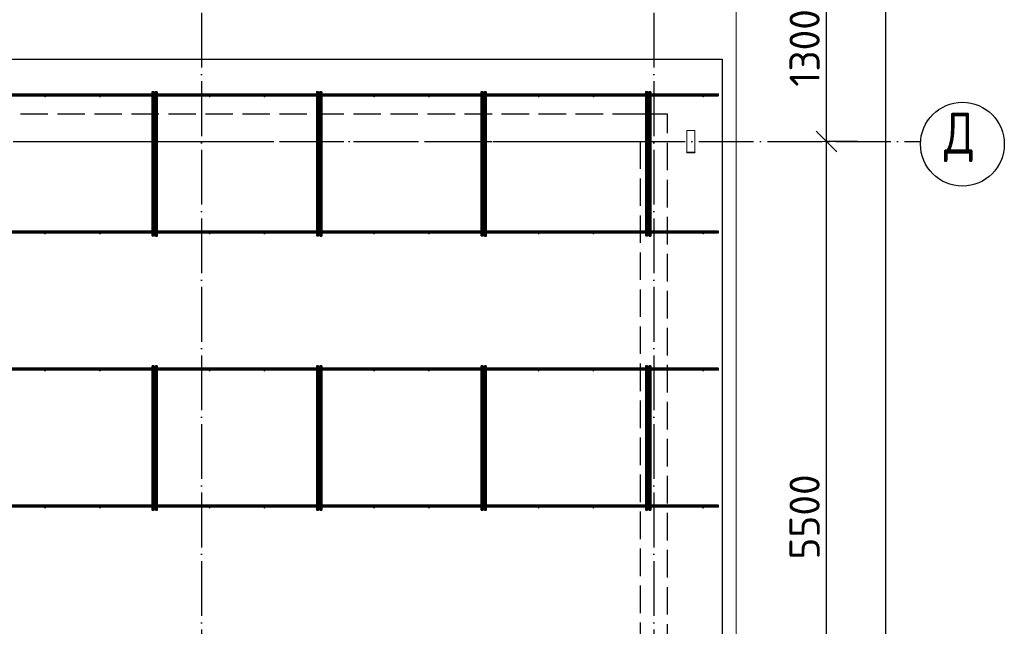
# Model space of a CAD drawing. Header units: millimetres. Extents: x 13527 to 139154, y -122592 to 61893.
# Tile 124 of 128: x 112755 to 119937, y 40363 to 44789. Entities that reach past the tile are written whole.
import ezdxf

# ---------------------------------------------------------------- set-up
doc = ezdxf.new("R2010")
doc.units = ezdxf.units.MM
doc.header["$PDMODE"] = 65
for name, pattern in [('______11', [500, 400, -50, 0, -50]), ('______2', [270, 200, -70]), ('______5', [1100, 800, -100, 100, -100])]:
    doc.linetypes.add(name, pattern=pattern)
for name, color, linetype, lineweight in [('Standard', 7, 'Continuous', 25), ('Размерная линия_ общее', 7, 'Continuous', 13), ('Стальная конструкция_ общее', 7, 'Continuous', 25), ('Стена_ общее', 7, 'Continuous', 35), ('Фундамент_ общее', 7, 'Continuous', 35)]:
    doc.layers.add(name, color=color, linetype=linetype, lineweight=lineweight)
doc.layers.add('Арм.стержн. Фиксатор', color=7, linetype='Continuous', lineweight=35, true_color=0x501e0f)
doc.layers.add('Осевая линия_ общее', color=7, linetype='______5', lineweight=13, true_color=0xa0a0a0)
doc.styles.add('ISOCPEUR', font='ISOCPEUR')
doc.dimstyles.new('DIMSTYLE_16', dxfattribs={"dimtxt": 220, "dimasz": 250, "dimexe": 0, "dimexo": 0, "dimgap": 110, "dimtad": 2, "dimdec": 0, "dimrnd": 1, "dimzin": 12, "dimdsep": 46, "dimtxsty": 'ISOCPEUR', "dimblk1": 'ALL_ML_STRICH', "dimblk2": 'ALL_ML_STRICH', "dimsah": 1, "dimcen": 0, "dimclrd": 7, "dimclre": 256, "dimclrt": 7, "dimadec": 0, "dimazin": 0, "dimtfac": 1, "dimtdec": 0, "dimtix": 1, "dimtmove": 2, "dimatfit": 3, "dimfxl": 0, "dimtzin": 0, "dimlwd": 0, "dimlwe": -3, "dimarcsym": 0})
doc.dimstyles.new('DIMSTYLE_5', dxfattribs={"dimtxt": 220, "dimasz": 250, "dimexe": 0, "dimexo": 0, "dimgap": 110, "dimtad": 2, "dimdec": 0, "dimrnd": 5, "dimzin": 12, "dimdsep": 46, "dimtxsty": 'ISOCPEUR', "dimblk1": 'ALL_ML_STRICH', "dimblk2": 'ALL_ML_STRICH', "dimsah": 1, "dimcen": 0, "dimclrd": 7, "dimclre": 256, "dimclrt": 7, "dimadec": 0, "dimazin": 0, "dimtfac": 1, "dimtdec": 0, "dimtix": 1, "dimtmove": 2, "dimatfit": 3, "dimfxl": 0, "dimtzin": 0, "dimlwd": 0, "dimlwe": -3, "dimarcsym": 0})

# ---------------------------------------------------------------- blocks, each defined once
blk = doc.blocks.new('ALL_ML_STRICH')
at = {"color": 0, "linetype": 'ByBlock', "lineweight": -2}
for p, q in [((-0.3, -0.3), (0.3, 0.3)), ((0, -0.5), (0, 0.5)), ((-1, 0), (0.5, 0))]:
    blk.add_line(p, q, dxfattribs=at)
blk = doc.blocks.new('*D548')
at = {"layer": 'DEFPOINTS', "color": 7, "linetype": 'Continuous', "lineweight": 13, "transparency": 33554687}
for p in [(118885.4, 43900), (118640, 38400), (118885.4, 38400)]:
    blk.add_point(p, dxfattribs=at)
at = {"layer": 'Размерная линия_ общее', "color": 253, "linetype": 'Continuous', "lineweight": -2, "true_color": 0xa0a0a0, "transparency": 33554687}
for p, q in [((118865.4, 43900), (118640, 43900)), ((118865.4, 38400), (118640, 38400))]:
    blk.add_line(p, q, dxfattribs=at)
at = {"layer": 'Размерная линия_ общее', "color": 7, "linetype": 'Continuous', "lineweight": -2, "transparency": 33554687}
blk.add_line((118640, 38400), (118640, 43900), dxfattribs=at)
at = {"layer": 'Размерная линия_ общее', "color": 7, "linetype": 'Continuous', "lineweight": 13, "transparency": 33554687, "xscale": 250, "yscale": 250, "zscale": 250}
for p, rotation in [((118640, 43900), 90), ((118640, 38400), 270)]:
    blk.add_blockref('ALL_ML_STRICH', p, dxfattribs=dict(at, rotation=rotation))
at = {"layer": 'Размерная линия_ общее', "color": 7, "linetype": 'Continuous', "lineweight": 13, "transparency": 33554687, "insert": (118480, 41161), "char_height": 220, "width": 880, "attachment_point": 5, "rotation": 90, "style": 'ISOCPEUR'}
blk.add_mtext('\\A1;{5500}', dxfattribs=at)
blk = doc.blocks.new('*D549')
at = {"layer": 'DEFPOINTS', "color": 7, "linetype": 'Continuous', "lineweight": 13, "transparency": 33554687}
for p in [(118885.4, 45200), (118640, 43900), (118885.4, 43900)]:
    blk.add_point(p, dxfattribs=at)
at = {"layer": 'Размерная линия_ общее', "color": 253, "linetype": 'Continuous', "lineweight": -2, "true_color": 0xa0a0a0, "transparency": 33554687}
for p, q in [((118865.4, 45200), (118640, 45200)), ((118865.4, 43900), (118640, 43900))]:
    blk.add_line(p, q, dxfattribs=at)
at = {"layer": 'Размерная линия_ общее', "color": 7, "linetype": 'Continuous', "lineweight": -2, "transparency": 33554687}
blk.add_line((118640, 43900), (118640, 45200), dxfattribs=at)
at = {"layer": 'Размерная линия_ общее', "color": 7, "linetype": 'Continuous', "lineweight": 13, "transparency": 33554687, "xscale": 250, "yscale": 250, "zscale": 250}
for p, rotation in [((118640, 45200), 90), ((118640, 43900), 270)]:
    blk.add_blockref('ALL_ML_STRICH', p, dxfattribs=dict(at, rotation=rotation))
at = {"layer": 'Размерная линия_ общее', "color": 7, "linetype": 'Continuous', "lineweight": 13, "transparency": 33554687, "insert": (118480, 44583), "char_height": 220, "width": 880, "attachment_point": 5, "rotation": 90, "style": 'ISOCPEUR'}
blk.add_mtext('\\A1;{1300}', dxfattribs=at)
blk = doc.blocks.new('*D550')
at = {"layer": 'DEFPOINTS', "color": 7, "linetype": 'Continuous', "lineweight": 13, "transparency": 33554687}
for p in [(119207.8, 45200), (119073.7, 30000), (119158, 30000)]:
    blk.add_point(p, dxfattribs=at)
at = {"layer": 'Размерная линия_ общее', "color": 253, "linetype": 'Continuous', "lineweight": -2, "true_color": 0xa0a0a0, "transparency": 33554687}
for p, q in [((119107.8, 45200), (119073.7, 45200)), ((119073.7, 30000), (119073.7, 30000))]:
    blk.add_line(p, q, dxfattribs=at)
at = {"layer": 'Размерная линия_ общее', "color": 7, "linetype": 'Continuous', "lineweight": -2, "transparency": 33554687}
blk.add_line((119073.7, 30000), (119073.7, 45200), dxfattribs=at)
at = {"layer": 'Размерная линия_ общее', "color": 7, "linetype": 'Continuous', "lineweight": 13, "transparency": 33554687, "xscale": 250, "yscale": 250, "zscale": 250}
for p, rotation in [((119073.7, 45200), 90), ((119073.7, 30000), 270)]:
    blk.add_blockref('ALL_ML_STRICH', p, dxfattribs=dict(at, rotation=rotation))
at = {"layer": 'Размерная линия_ общее', "color": 7, "linetype": 'Continuous', "lineweight": 13, "transparency": 33554687, "insert": (118913.7, 37633), "char_height": 220, "width": 1100, "attachment_point": 5, "rotation": 90, "style": 'ISOCPEUR'}
blk.add_mtext('\\A1;{15200}', dxfattribs=at)
blk = doc.blocks.new('СЛОЖНЫЙ_ОБЪЕКТ_6')
at = {"layer": 'Стена_ общее', "color": 9, "linetype": '______2', "lineweight": -3, "true_color": 0xc7c7c7, "transparency": 33554687}
for p, q in [((117280, 44100), (110890, 44100)), ((117480, 44100), (117280, 44100)), ((117480, 31000), (117480, 44100)), ((110870, 43900), (117280, 43900)), ((117280, 43900), (117280, 31200))]:
    blk.add_line(p, q, dxfattribs=at)

msp = doc.modelspace()

# ---------------------------------------------------------------- hatches: boundary and pattern name
at = {"layer": 'Арм.стержн. Фиксатор', "linetype": 'Continuous', "lineweight": 35, "transparency": 33554687}
for points in [[(112946, 44228), (112945.5, 44230.3), (112944.2, 44232.2), (112942.3, 44233.5), (112940, 44234), (112937.7, 44233.5), (112935.8, 44232.2), (112934.5, 44230.3), (112934, 44228), (112934.5, 44225.7), (112935.8, 44223.8), (112937.7, 44222.5), (112940, 44222), (112942.3, 44222.5), (112944.2, 44223.8), (112945.5, 44225.7)], [(113346, 44228), (113345.5, 44230.3), (113344.2, 44232.2), (113342.3, 44233.5), (113340, 44234), (113337.7, 44233.5), (113335.8, 44232.2), (113334.5, 44230.3), (113334, 44228), (113334.5, 44225.7), (113335.8, 44223.8), (113337.7, 44222.5), (113340, 44222), (113342.3, 44222.5), (113344.2, 44223.8), (113345.5, 44225.7)], [(113746, 44228), (113745.5, 44230.3), (113744.2, 44232.2), (113742.3, 44233.5), (113740, 44234), (113737.7, 44233.5), (113735.8, 44232.2), (113734.5, 44230.3), (113734, 44228), (113734.5, 44225.7), (113735.8, 44223.8), (113737.7, 44222.5), (113740, 44222), (113742.3, 44222.5), (113744.2, 44223.8), (113745.5, 44225.7)], [(114146, 44228), (114145.5, 44230.3), (114144.2, 44232.2), (114142.3, 44233.5), (114140, 44234), (114137.7, 44233.5), (114135.8, 44232.2), (114134.5, 44230.3), (114134, 44228), (114134.5, 44225.7), (114135.8, 44223.8), (114137.7, 44222.5), (114140, 44222), (114142.3, 44222.5), (114144.2, 44223.8), (114145.5, 44225.7)], [(114546, 44228), (114545.5, 44230.3), (114544.2, 44232.2), (114542.3, 44233.5), (114540, 44234), (114537.7, 44233.5), (114535.8, 44232.2), (114534.5, 44230.3), (114534, 44228), (114534.5, 44225.7), (114535.8, 44223.8), (114537.7, 44222.5), (114540, 44222), (114542.3, 44222.5), (114544.2, 44223.8), (114545.5, 44225.7)], [(114946, 44228), (114945.5, 44230.3), (114944.2, 44232.2), (114942.3, 44233.5), (114940, 44234), (114937.7, 44233.5), (114935.8, 44232.2), (114934.5, 44230.3), (114934, 44228), (114934.5, 44225.7), (114935.8, 44223.8), (114937.7, 44222.5), (114940, 44222), (114942.3, 44222.5), (114944.2, 44223.8), (114945.5, 44225.7)], [(115346, 44228), (115345.5, 44230.3), (115344.2, 44232.2), (115342.3, 44233.5), (115340, 44234), (115337.7, 44233.5), (115335.8, 44232.2), (115334.5, 44230.3), (115334, 44228), (115334.5, 44225.7), (115335.8, 44223.8), (115337.7, 44222.5), (115340, 44222), (115342.3, 44222.5), (115344.2, 44223.8), (115345.5, 44225.7)], [(115746, 44228), (115745.5, 44230.3), (115744.2, 44232.2), (115742.3, 44233.5), (115740, 44234), (115737.7, 44233.5), (115735.8, 44232.2), (115734.5, 44230.3), (115734, 44228), (115734.5, 44225.7), (115735.8, 44223.8), (115737.7, 44222.5), (115740, 44222), (115742.3, 44222.5), (115744.2, 44223.8), (115745.5, 44225.7)], [(116146, 44228), (116145.5, 44230.3), (116144.2, 44232.2), (116142.3, 44233.5), (116140, 44234), (116137.7, 44233.5), (116135.8, 44232.2), (116134.5, 44230.3), (116134, 44228), (116134.5, 44225.7), (116135.8, 44223.8), (116137.7, 44222.5), (116140, 44222), (116142.3, 44222.5), (116144.2, 44223.8), (116145.5, 44225.7)], [(116546, 44228), (116545.5, 44230.3), (116544.2, 44232.2), (116542.3, 44233.5), (116540, 44234), (116537.7, 44233.5), (116535.8, 44232.2), (116534.5, 44230.3), (116534, 44228), (116534.5, 44225.7), (116535.8, 44223.8), (116537.7, 44222.5), (116540, 44222), (116542.3, 44222.5), (116544.2, 44223.8), (116545.5, 44225.7)], [(116946, 44228), (116945.5, 44230.3), (116944.2, 44232.2), (116942.3, 44233.5), (116940, 44234), (116937.7, 44233.5), (116935.8, 44232.2), (116934.5, 44230.3), (116934, 44228), (116934.5, 44225.7), (116935.8, 44223.8), (116937.7, 44222.5), (116940, 44222), (116942.3, 44222.5), (116944.2, 44223.8), (116945.5, 44225.7)], [(117346, 44228), (117345.5, 44230.3), (117344.2, 44232.2), (117342.3, 44233.5), (117340, 44234), (117337.7, 44233.5), (117335.8, 44232.2), (117334.5, 44230.3), (117334, 44228), (117334.5, 44225.7), (117335.8, 44223.8), (117337.7, 44222.5), (117340, 44222), (117342.3, 44222.5), (117344.2, 44223.8), (117345.5, 44225.7)], [(117746, 44228), (117745.5, 44230.3), (117744.2, 44232.2), (117742.3, 44233.5), (117740, 44234), (117737.7, 44233.5), (117735.8, 44232.2), (117734.5, 44230.3), (117734, 44228), (117734.5, 44225.7), (117735.8, 44223.8), (117737.7, 44222.5), (117740, 44222), (117742.3, 44222.5), (117744.2, 44223.8), (117745.5, 44225.7)], [(112946, 43228), (112945.5, 43230.3), (112944.2, 43232.2), (112942.3, 43233.5), (112940, 43234), (112937.7, 43233.5), (112935.8, 43232.2), (112934.5, 43230.3), (112934, 43228), (112934.5, 43225.7), (112935.8, 43223.8), (112937.7, 43222.5), (112940, 43222), (112942.3, 43222.5), (112944.2, 43223.8), (112945.5, 43225.7)], [(113346, 43228), (113345.5, 43230.3), (113344.2, 43232.2), (113342.3, 43233.5), (113340, 43234), (113337.7, 43233.5), (113335.8, 43232.2), (113334.5, 43230.3), (113334, 43228), (113334.5, 43225.7), (113335.8, 43223.8), (113337.7, 43222.5), (113340, 43222), (113342.3, 43222.5), (113344.2, 43223.8), (113345.5, 43225.7)], [(113746, 43228), (113745.5, 43230.3), (113744.2, 43232.2), (113742.3, 43233.5), (113740, 43234), (113737.7, 43233.5), (113735.8, 43232.2), (113734.5, 43230.3), (113734, 43228), (113734.5, 43225.7), (113735.8, 43223.8), (113737.7, 43222.5), (113740, 43222), (113742.3, 43222.5), (113744.2, 43223.8), (113745.5, 43225.7)], [(114146, 43228), (114145.5, 43230.3), (114144.2, 43232.2), (114142.3, 43233.5), (114140, 43234), (114137.7, 43233.5), (114135.8, 43232.2), (114134.5, 43230.3), (114134, 43228), (114134.5, 43225.7), (114135.8, 43223.8), (114137.7, 43222.5), (114140, 43222), (114142.3, 43222.5), (114144.2, 43223.8), (114145.5, 43225.7)], [(114546, 43228), (114545.5, 43230.3), (114544.2, 43232.2), (114542.3, 43233.5), (114540, 43234), (114537.7, 43233.5), (114535.8, 43232.2), (114534.5, 43230.3), (114534, 43228), (114534.5, 43225.7), (114535.8, 43223.8), (114537.7, 43222.5), (114540, 43222), (114542.3, 43222.5), (114544.2, 43223.8), (114545.5, 43225.7)], [(114946, 43228), (114945.5, 43230.3), (114944.2, 43232.2), (114942.3, 43233.5), (114940, 43234), (114937.7, 43233.5), (114935.8, 43232.2), (114934.5, 43230.3), (114934, 43228), (114934.5, 43225.7), (114935.8, 43223.8), (114937.7, 43222.5), (114940, 43222), (114942.3, 43222.5), (114944.2, 43223.8), (114945.5, 43225.7)], [(115346, 43228), (115345.5, 43230.3), (115344.2, 43232.2), (115342.3, 43233.5), (115340, 43234), (115337.7, 43233.5), (115335.8, 43232.2), (115334.5, 43230.3), (115334, 43228), (115334.5, 43225.7), (115335.8, 43223.8), (115337.7, 43222.5), (115340, 43222), (115342.3, 43222.5), (115344.2, 43223.8), (115345.5, 43225.7)], [(115746, 43228), (115745.5, 43230.3), (115744.2, 43232.2), (115742.3, 43233.5), (115740, 43234), (115737.7, 43233.5), (115735.8, 43232.2), (115734.5, 43230.3), (115734, 43228), (115734.5, 43225.7), (115735.8, 43223.8), (115737.7, 43222.5), (115740, 43222), (115742.3, 43222.5), (115744.2, 43223.8), (115745.5, 43225.7)], [(116146, 43228), (116145.5, 43230.3), (116144.2, 43232.2), (116142.3, 43233.5), (116140, 43234), (116137.7, 43233.5), (116135.8, 43232.2), (116134.5, 43230.3), (116134, 43228), (116134.5, 43225.7), (116135.8, 43223.8), (116137.7, 43222.5), (116140, 43222), (116142.3, 43222.5), (116144.2, 43223.8), (116145.5, 43225.7)], [(116546, 43228), (116545.5, 43230.3), (116544.2, 43232.2), (116542.3, 43233.5), (116540, 43234), (116537.7, 43233.5), (116535.8, 43232.2), (116534.5, 43230.3), (116534, 43228), (116534.5, 43225.7), (116535.8, 43223.8), (116537.7, 43222.5), (116540, 43222), (116542.3, 43222.5), (116544.2, 43223.8), (116545.5, 43225.7)], [(116946, 43228), (116945.5, 43230.3), (116944.2, 43232.2), (116942.3, 43233.5), (116940, 43234), (116937.7, 43233.5), (116935.8, 43232.2), (116934.5, 43230.3), (116934, 43228), (116934.5, 43225.7), (116935.8, 43223.8), (116937.7, 43222.5), (116940, 43222), (116942.3, 43222.5), (116944.2, 43223.8), (116945.5, 43225.7)], [(117346, 43228), (117345.5, 43230.3), (117344.2, 43232.2), (117342.3, 43233.5), (117340, 43234), (117337.7, 43233.5), (117335.8, 43232.2), (117334.5, 43230.3), (117334, 43228), (117334.5, 43225.7), (117335.8, 43223.8), (117337.7, 43222.5), (117340, 43222), (117342.3, 43222.5), (117344.2, 43223.8), (117345.5, 43225.7)], [(117746, 43228), (117745.5, 43230.3), (117744.2, 43232.2), (117742.3, 43233.5), (117740, 43234), (117737.7, 43233.5), (117735.8, 43232.2), (117734.5, 43230.3), (117734, 43228), (117734.5, 43225.7), (117735.8, 43223.8), (117737.7, 43222.5), (117740, 43222), (117742.3, 43222.5), (117744.2, 43223.8), (117745.5, 43225.7)], [(112946, 42228), (112945.5, 42230.3), (112944.2, 42232.2), (112942.3, 42233.5), (112940, 42234), (112937.7, 42233.5), (112935.8, 42232.2), (112934.5, 42230.3), (112934, 42228), (112934.5, 42225.7), (112935.8, 42223.8), (112937.7, 42222.5), (112940, 42222), (112942.3, 42222.5), (112944.2, 42223.8), (112945.5, 42225.7)], [(113346, 42228), (113345.5, 42230.3), (113344.2, 42232.2), (113342.3, 42233.5), (113340, 42234), (113337.7, 42233.5), (113335.8, 42232.2), (113334.5, 42230.3), (113334, 42228), (113334.5, 42225.7), (113335.8, 42223.8), (113337.7, 42222.5), (113340, 42222), (113342.3, 42222.5), (113344.2, 42223.8), (113345.5, 42225.7)], [(113746, 42228), (113745.5, 42230.3), (113744.2, 42232.2), (113742.3, 42233.5), (113740, 42234), (113737.7, 42233.5), (113735.8, 42232.2), (113734.5, 42230.3), (113734, 42228), (113734.5, 42225.7), (113735.8, 42223.8), (113737.7, 42222.5), (113740, 42222), (113742.3, 42222.5), (113744.2, 42223.8), (113745.5, 42225.7)], [(114146, 42228), (114145.5, 42230.3), (114144.2, 42232.2), (114142.3, 42233.5), (114140, 42234), (114137.7, 42233.5), (114135.8, 42232.2), (114134.5, 42230.3), (114134, 42228), (114134.5, 42225.7), (114135.8, 42223.8), (114137.7, 42222.5), (114140, 42222), (114142.3, 42222.5), (114144.2, 42223.8), (114145.5, 42225.7)], [(114546, 42228), (114545.5, 42230.3), (114544.2, 42232.2), (114542.3, 42233.5), (114540, 42234), (114537.7, 42233.5), (114535.8, 42232.2), (114534.5, 42230.3), (114534, 42228), (114534.5, 42225.7), (114535.8, 42223.8), (114537.7, 42222.5), (114540, 42222), (114542.3, 42222.5), (114544.2, 42223.8), (114545.5, 42225.7)], [(114946, 42228), (114945.5, 42230.3), (114944.2, 42232.2), (114942.3, 42233.5), (114940, 42234), (114937.7, 42233.5), (114935.8, 42232.2), (114934.5, 42230.3), (114934, 42228), (114934.5, 42225.7), (114935.8, 42223.8), (114937.7, 42222.5), (114940, 42222), (114942.3, 42222.5), (114944.2, 42223.8), (114945.5, 42225.7)], [(115346, 42228), (115345.5, 42230.3), (115344.2, 42232.2), (115342.3, 42233.5), (115340, 42234), (115337.7, 42233.5), (115335.8, 42232.2), (115334.5, 42230.3), (115334, 42228), (115334.5, 42225.7), (115335.8, 42223.8), (115337.7, 42222.5), (115340, 42222), (115342.3, 42222.5), (115344.2, 42223.8), (115345.5, 42225.7)], [(115746, 42228), (115745.5, 42230.3), (115744.2, 42232.2), (115742.3, 42233.5), (115740, 42234), (115737.7, 42233.5), (115735.8, 42232.2), (115734.5, 42230.3), (115734, 42228), (115734.5, 42225.7), (115735.8, 42223.8), (115737.7, 42222.5), (115740, 42222), (115742.3, 42222.5), (115744.2, 42223.8), (115745.5, 42225.7)], [(116146, 42228), (116145.5, 42230.3), (116144.2, 42232.2), (116142.3, 42233.5), (116140, 42234), (116137.7, 42233.5), (116135.8, 42232.2), (116134.5, 42230.3), (116134, 42228), (116134.5, 42225.7), (116135.8, 42223.8), (116137.7, 42222.5), (116140, 42222), (116142.3, 42222.5), (116144.2, 42223.8), (116145.5, 42225.7)], [(116546, 42228), (116545.5, 42230.3), (116544.2, 42232.2), (116542.3, 42233.5), (116540, 42234), (116537.7, 42233.5), (116535.8, 42232.2), (116534.5, 42230.3), (116534, 42228), (116534.5, 42225.7), (116535.8, 42223.8), (116537.7, 42222.5), (116540, 42222), (116542.3, 42222.5), (116544.2, 42223.8), (116545.5, 42225.7)], [(116946, 42228), (116945.5, 42230.3), (116944.2, 42232.2), (116942.3, 42233.5), (116940, 42234), (116937.7, 42233.5), (116935.8, 42232.2), (116934.5, 42230.3), (116934, 42228), (116934.5, 42225.7), (116935.8, 42223.8), (116937.7, 42222.5), (116940, 42222), (116942.3, 42222.5), (116944.2, 42223.8), (116945.5, 42225.7)], [(117346, 42228), (117345.5, 42230.3), (117344.2, 42232.2), (117342.3, 42233.5), (117340, 42234), (117337.7, 42233.5), (117335.8, 42232.2), (117334.5, 42230.3), (117334, 42228), (117334.5, 42225.7), (117335.8, 42223.8), (117337.7, 42222.5), (117340, 42222), (117342.3, 42222.5), (117344.2, 42223.8), (117345.5, 42225.7)], [(117746, 42228), (117745.5, 42230.3), (117744.2, 42232.2), (117742.3, 42233.5), (117740, 42234), (117737.7, 42233.5), (117735.8, 42232.2), (117734.5, 42230.3), (117734, 42228), (117734.5, 42225.7), (117735.8, 42223.8), (117737.7, 42222.5), (117740, 42222), (117742.3, 42222.5), (117744.2, 42223.8), (117745.5, 42225.7)], [(112946, 41228), (112945.5, 41230.3), (112944.2, 41232.2), (112942.3, 41233.5), (112940, 41234), (112937.7, 41233.5), (112935.8, 41232.2), (112934.5, 41230.3), (112934, 41228), (112934.5, 41225.7), (112935.8, 41223.8), (112937.7, 41222.5), (112940, 41222), (112942.3, 41222.5), (112944.2, 41223.8), (112945.5, 41225.7)], [(113346, 41228), (113345.5, 41230.3), (113344.2, 41232.2), (113342.3, 41233.5), (113340, 41234), (113337.7, 41233.5), (113335.8, 41232.2), (113334.5, 41230.3), (113334, 41228), (113334.5, 41225.7), (113335.8, 41223.8), (113337.7, 41222.5), (113340, 41222), (113342.3, 41222.5), (113344.2, 41223.8), (113345.5, 41225.7)], [(113746, 41228), (113745.5, 41230.3), (113744.2, 41232.2), (113742.3, 41233.5), (113740, 41234), (113737.7, 41233.5), (113735.8, 41232.2), (113734.5, 41230.3), (113734, 41228), (113734.5, 41225.7), (113735.8, 41223.8), (113737.7, 41222.5), (113740, 41222), (113742.3, 41222.5), (113744.2, 41223.8), (113745.5, 41225.7)], [(114146, 41228), (114145.5, 41230.3), (114144.2, 41232.2), (114142.3, 41233.5), (114140, 41234), (114137.7, 41233.5), (114135.8, 41232.2), (114134.5, 41230.3), (114134, 41228), (114134.5, 41225.7), (114135.8, 41223.8), (114137.7, 41222.5), (114140, 41222), (114142.3, 41222.5), (114144.2, 41223.8), (114145.5, 41225.7)], [(114546, 41228), (114545.5, 41230.3), (114544.2, 41232.2), (114542.3, 41233.5), (114540, 41234), (114537.7, 41233.5), (114535.8, 41232.2), (114534.5, 41230.3), (114534, 41228), (114534.5, 41225.7), (114535.8, 41223.8), (114537.7, 41222.5), (114540, 41222), (114542.3, 41222.5), (114544.2, 41223.8), (114545.5, 41225.7)], [(114946, 41228), (114945.5, 41230.3), (114944.2, 41232.2), (114942.3, 41233.5), (114940, 41234), (114937.7, 41233.5), (114935.8, 41232.2), (114934.5, 41230.3), (114934, 41228), (114934.5, 41225.7), (114935.8, 41223.8), (114937.7, 41222.5), (114940, 41222), (114942.3, 41222.5), (114944.2, 41223.8), (114945.5, 41225.7)], [(115346, 41228), (115345.5, 41230.3), (115344.2, 41232.2), (115342.3, 41233.5), (115340, 41234), (115337.7, 41233.5), (115335.8, 41232.2), (115334.5, 41230.3), (115334, 41228), (115334.5, 41225.7), (115335.8, 41223.8), (115337.7, 41222.5), (115340, 41222), (115342.3, 41222.5), (115344.2, 41223.8), (115345.5, 41225.7)], [(115746, 41228), (115745.5, 41230.3), (115744.2, 41232.2), (115742.3, 41233.5), (115740, 41234), (115737.7, 41233.5), (115735.8, 41232.2), (115734.5, 41230.3), (115734, 41228), (115734.5, 41225.7), (115735.8, 41223.8), (115737.7, 41222.5), (115740, 41222), (115742.3, 41222.5), (115744.2, 41223.8), (115745.5, 41225.7)], [(116146, 41228), (116145.5, 41230.3), (116144.2, 41232.2), (116142.3, 41233.5), (116140, 41234), (116137.7, 41233.5), (116135.8, 41232.2), (116134.5, 41230.3), (116134, 41228), (116134.5, 41225.7), (116135.8, 41223.8), (116137.7, 41222.5), (116140, 41222), (116142.3, 41222.5), (116144.2, 41223.8), (116145.5, 41225.7)], [(116546, 41228), (116545.5, 41230.3), (116544.2, 41232.2), (116542.3, 41233.5), (116540, 41234), (116537.7, 41233.5), (116535.8, 41232.2), (116534.5, 41230.3), (116534, 41228), (116534.5, 41225.7), (116535.8, 41223.8), (116537.7, 41222.5), (116540, 41222), (116542.3, 41222.5), (116544.2, 41223.8), (116545.5, 41225.7)], [(116946, 41228), (116945.5, 41230.3), (116944.2, 41232.2), (116942.3, 41233.5), (116940, 41234), (116937.7, 41233.5), (116935.8, 41232.2), (116934.5, 41230.3), (116934, 41228), (116934.5, 41225.7), (116935.8, 41223.8), (116937.7, 41222.5), (116940, 41222), (116942.3, 41222.5), (116944.2, 41223.8), (116945.5, 41225.7)], [(117346, 41228), (117345.5, 41230.3), (117344.2, 41232.2), (117342.3, 41233.5), (117340, 41234), (117337.7, 41233.5), (117335.8, 41232.2), (117334.5, 41230.3), (117334, 41228), (117334.5, 41225.7), (117335.8, 41223.8), (117337.7, 41222.5), (117340, 41222), (117342.3, 41222.5), (117344.2, 41223.8), (117345.5, 41225.7)], [(117746, 41228), (117745.5, 41230.3), (117744.2, 41232.2), (117742.3, 41233.5), (117740, 41234), (117737.7, 41233.5), (117735.8, 41232.2), (117734.5, 41230.3), (117734, 41228), (117734.5, 41225.7), (117735.8, 41223.8), (117737.7, 41222.5), (117740, 41222), (117742.3, 41222.5), (117744.2, 41223.8), (117745.5, 41225.7)]]:
    msp.add_hatch(color=34, dxfattribs=at).paths.add_polyline_path(points)

# ---------------------------------------------------------------- linework, layer by layer
at = {"layer": 'Standard', "color": 7, "linetype": 'Continuous', "lineweight": 13, "transparency": 33554687}
msp.add_lwpolyline([(75100, 29250), (117980, 29250), (117980, 46440), (75100, 46440), (75100, 29250)], dxfattribs=at)
at = {"layer": 'Арм.стержн. Фиксатор', "color": 34, "linetype": 'Continuous', "lineweight": 35, "transparency": 33554687}
for points in [[(75230, 44246), (117850, 44246), (117850, 44234), (75230, 44234), (75230, 44246)], [(75230, 44246), (117850, 44246), (117850, 44234), (75230, 44234), (75230, 44246)], [(113722, 43211.1), (113722, 44263.1), (113734, 44263.1), (113734, 43211.1), (113722, 43211.1)], [(113758, 44262.9), (113758, 43210.8), (113746, 43210.8), (113746, 44262.9), (113758, 44262.9)], [(114922, 43211.1), (114922, 44263.1), (114934, 44263.1), (114934, 43211.1), (114922, 43211.1)], [(114958, 44262.9), (114958, 43210.8), (114946, 43210.8), (114946, 44262.9), (114958, 44262.9)], [(116122, 43211.1), (116122, 44263.1), (116134, 44263.1), (116134, 43211.1), (116122, 43211.1)], [(116158, 44262.9), (116158, 43210.8), (116146, 43210.8), (116146, 44262.9), (116158, 44262.9)], [(117322, 43211.1), (117322, 44263.1), (117334, 44263.1), (117334, 43211.1), (117322, 43211.1)], [(117358, 44262.9), (117358, 43210.8), (117346, 43210.8), (117346, 44262.9), (117358, 44262.9)], [(75230, 43246), (117850, 43246), (117850, 43234), (75230, 43234), (75230, 43246)], [(75230, 43246), (117850, 43246), (117850, 43234), (75230, 43234), (75230, 43246)], [(75230, 42246), (117850, 42246), (117850, 42234), (75230, 42234), (75230, 42246)], [(75230, 42246), (117850, 42246), (117850, 42234), (75230, 42234), (75230, 42246)], [(113722, 41211.1), (113722, 42263.1), (113734, 42263.1), (113734, 41211.1), (113722, 41211.1)], [(113758, 42262.9), (113758, 41210.8), (113746, 41210.8), (113746, 42262.9), (113758, 42262.9)], [(114922, 41211.1), (114922, 42263.1), (114934, 42263.1), (114934, 41211.1), (114922, 41211.1)], [(114958, 42262.9), (114958, 41210.8), (114946, 41210.8), (114946, 42262.9), (114958, 42262.9)], [(116122, 41211.1), (116122, 42263.1), (116134, 42263.1), (116134, 41211.1), (116122, 41211.1)], [(116158, 42262.9), (116158, 41210.8), (116146, 41210.8), (116146, 42262.9), (116158, 42262.9)], [(117322, 41211.1), (117322, 42263.1), (117334, 42263.1), (117334, 41211.1), (117322, 41211.1)], [(117358, 42262.9), (117358, 41210.8), (117346, 41210.8), (117346, 42262.9), (117358, 42262.9)], [(75230, 41246), (117850, 41246), (117850, 41234), (75230, 41234), (75230, 41246)], [(75230, 41246), (117850, 41246), (117850, 41234), (75230, 41234), (75230, 41246)]]:
    msp.add_lwpolyline(points, dxfattribs=at)
at = {"layer": 'Осевая линия_ общее', "color": 253, "linetype": '______11', "lineweight": -3, "true_color": 0xa0a0a0, "transparency": 33554687}
for p, q in [((114080, 46340), (114080, 28122.1)), ((117380, 46340), (117380, 28122.1)), ((75200, 43900), (119325.4, 43900))]:
    msp.add_line(p, q, dxfattribs=at)
at = {"layer": 'Осевая линия_ общее', "color": 7, "linetype": 'Continuous', "lineweight": -3, "transparency": 33554687}
msp.add_circle((119631.2, 43880.5), 305.8, dxfattribs=at)
at = {"layer": 'Стальная конструкция_ общее', "color": 253, "linetype": '______2', "lineweight": 18, "true_color": 0xababab, "transparency": 33554687}
for p, q in [((117620, 43823.1), (117620, 43980)), ((117620, 43980), (117680, 43980)), ((117620, 43823.1), (117620, 43980)), ((117620, 43980), (117680, 43980)), ((117680, 43980), (117680, 43823.1)), ((117680, 43980), (117680, 43823.1))]:
    msp.add_line(p, q, dxfattribs=at)
at = {"layer": 'Стальная конструкция_ общее', "color": 7, "linetype": 'Continuous', "lineweight": 25, "transparency": 33554687}
for p, q in [((117620, 43820), (117620, 43823.1)), ((117620, 43823.1), (117680, 43823.1)), ((117620, 43820), (117620, 43823.1)), ((117620, 43823.1), (117680, 43823.1)), ((117620, 43820), (117680, 43820)), ((117620, 43820), (117680, 43820)), ((117680, 43823.1), (117680, 43820)), ((117680, 43823.1), (117680, 43820))]:
    msp.add_line(p, q, dxfattribs=at)
at = {"layer": 'Фундамент_ общее', "color": 7, "lineweight": 25, "transparency": 33554687}
for p, q in [((111290, 44500), (117880, 44500)), ((117880, 44500), (117880, 30600))]:
    msp.add_line(p, q, dxfattribs=at)
at = {"layer": 'Фундамент_ общее', "color": 7, "linetype": 'Continuous', "lineweight": 25, "transparency": 33554687}
for p, q in [((111290, 44500), (117880, 44500)), ((117880, 44500), (117880, 30600))]:
    msp.add_line(p, q, dxfattribs=at)

# ---------------------------------------------------------------- block references
at = {"layer": 'Стена_ общее', "color": 9, "linetype": '______2', "lineweight": -3, "true_color": 0xc7c7c7, "transparency": 33554687}
msp.add_blockref('СЛОЖНЫЙ_ОБЪЕКТ_6', (0, 0), dxfattribs=at)

# ---------------------------------------------------------------- texts
at = {"layer": 'Осевая линия_ общее', "color": 7, "linetype": 'Continuous', "lineweight": -3, "transparency": 33554687, "insert": (119496.2, 43750), "char_height": 300, "width": 392.646, "attachment_point": 7, "style": 'ISOCPEUR'}
msp.add_mtext('\\W0.82;Д', dxfattribs=at)

# ---------------------------------------------------------------- dimensions: what is measured, and where the dimension line sits
at = {"layer": 'Размерная линия_ общее', "color": 7, "linetype": 'Continuous', "lineweight": 13, "transparency": 33554687}
for base, p1, p2, dimstyle, picture, middle in [((118640, 45200), (118865.4, 43900), (118865.4, 45200), 'DIMSTYLE_5', '*D549', (118480, 44583)), ((119073.7, 45200), (119073.7, 30000), (119107.8, 45200), 'DIMSTYLE_16', '*D550', (118913.7, 37633)), ((118640, 43900), (118865.4, 38400), (118865.4, 43900), 'DIMSTYLE_5', '*D548', (118480, 41161))]:
    dim = msp.add_linear_dim(base=base, p1=p1, p2=p2, angle=90, dimstyle=dimstyle, override={"dimpost": '<>', "dimclrd": 7, "dimclre": 253, "dimclrt": 7, "dimlwd": 0, "dimlwe": 65533}, dxfattribs=at)
    dim.commit()
    dim.dimension.update_dxf_attribs({"geometry": picture, "text_midpoint": middle, "dimtype": 160})

doc.saveas('drawing.dxf')
